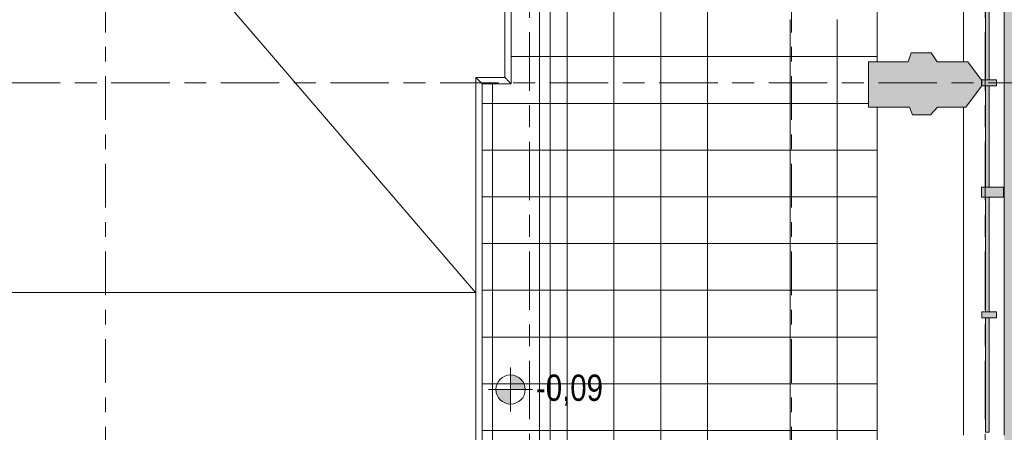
# Model space of a CAD drawing. Header units: metres. Extents: x 2 to 165, y -54 to 869.
# Tile 93 of 106: x 73.58 to 80.31, y 1.59 to 4.41. Entities that reach past the tile are written whole.
import ezdxf

# ---------------------------------------------------------------- set-up
doc = ezdxf.new("R2010")
doc.units = ezdxf.units.M
doc.linetypes.add('_Rasterlinie_', pattern=[0.75, 0.4, -0.1, 0.15, -0.1])
doc.linetypes.add('_Schnittlinie_', pattern=[0.6, 0.3, -0.1, 0.1, -0.1])
for name, color, linetype, lineweight in [('A_Fassade', 113, 'Continuous', 5), ('A_Geschossdecken', 7, 'Continuous', 5), ('A_Geschossdecken_Oberflächenschraffur', 7, 'Continuous', 5), ('A_Hoehenkoten', 124, 'Continuous', 5), ('A_Linien', 5, 'Continuous', 9), ('A_Raster', 128, 'Continuous', 5), ('A_Symbol-S_A', 172, 'Continuous', 5), ('A_Tragwerksstützen', 7, 'Continuous', 5), ('A_Wand', 244, 'Continuous', 5)]:
    doc.layers.add(name, color=color, linetype=linetype, lineweight=lineweight)
doc.styles.add('Arial', font='arial.ttf', dxfattribs={"width": 0.8, "height": 0.18})
pattern_1 = [(0, (56.97275, 0), (0, 0.32), []), (90, (56.97275, 0), (-0.32, 2e-17), [])]
pattern_2 = [(0, (57.09075, 0), (0, 0.32), []), (90, (57.09075, 0), (-0.32, 2e-17), [])]
pattern_3 = [(0, (57.08975, 0), (0, 0.32), []), (90, (57.08975, 0), (-0.32, 2e-17), [])]
pattern_4 = [(0, (57.16275, 0), (0, 0.32), []), (90, (57.16275, 0), (-0.32, 2e-17), [])]
pattern_5 = [(0, (57.16375, 0), (0, 0.32), []), (90, (57.16375, 0), (-0.32, 2e-17), [])]

# ---------------------------------------------------------------- blocks, each defined once
blk = doc.blocks.new('Curtain Wall Steel2 - Curtain Wall Steel-8092629-AB- E0-  OK FFB')
at = {"layer": 'A_Tragwerksstützen', "lineweight": 9}
blk.add_hatch(color=253, dxfattribs=at).paths.add_polyline_path([(22.7138, 3.7608), (22.8359, 3.7608), (22.8859, 3.8144), (23.0794, 3.8144), (23.1869, 3.9586), (23.1869, 3.9986), (23.0932, 4.1244), (22.8823, 4.1244), (22.8409, 4.1854), (22.7038, 4.1854), (22.6838, 4.1244), (22.4118, 4.1244), (22.4118, 3.8144), (22.6938, 3.8144)], flags=0)
at = {"layer": 'A_Tragwerksstützen', "color": 250, "lineweight": 9}
for p, q in [((22.7038, 4.1854), (22.6838, 4.1244)), ((22.8409, 4.1854), (22.7038, 4.1854)), ((22.8823, 4.1244), (22.8409, 4.1854)), ((22.4118, 4.1244), (22.4118, 3.8144)), ((22.6838, 4.1244), (22.4118, 4.1244)), ((23.0932, 4.1244), (22.8823, 4.1244)), ((23.1869, 3.9986), (23.0932, 4.1244)), ((23.1869, 3.9586), (23.1869, 3.9986)), ((23.0794, 3.8144), (23.1869, 3.9586)), ((22.4118, 3.8144), (22.6938, 3.8144)), ((22.6938, 3.8144), (22.7138, 3.7608)), ((22.8359, 3.7608), (22.8859, 3.8144)), ((22.8859, 3.8144), (23.0794, 3.8144)), ((22.7138, 3.7608), (22.8359, 3.7608))]:
    blk.add_line(p, q, dxfattribs=at)
blk = doc.blocks.new('System Panel - Glazed-8069623-AB- E0-  OK FFB')
at = {"layer": 'A_Fassade', "lineweight": 9}
blk.add_hatch(color=253, dxfattribs=at).paths.add_polyline_path([(-0.3923, 0.0245), (0.3923, 0.0245), (0.3923, 0.0495), (-0.3923, 0.0495)], flags=0)
at = {"layer": 'A_Fassade', "color": 250, "lineweight": 9}
for p, q in [((0.3923, 0.0495), (-0.3923, 0.0495)), ((-0.3923, 0.0495), (-0.3923, 0.0245)), ((-0.3923, 0.0245), (0.3923, 0.0245)), ((0.3923, 0.0245), (0.3923, 0.0495))]:
    blk.add_line(p, q, dxfattribs=at)
blk = doc.blocks.new('System Panel - Glazed-8069538-AB- E0-  OK FFB')
at = {"layer": 'A_Fassade', "lineweight": 9}
blk.add_hatch(color=253, dxfattribs=at).paths.add_polyline_path([(-0.3466, 0.0245), (0.3466, 0.0245), (0.3466, 0.0495), (-0.3466, 0.0495)], flags=0)
at = {"layer": 'A_Fassade', "color": 250, "lineweight": 9}
for p, q in [((0.3466, 0.0495), (-0.3466, 0.0495)), ((-0.3466, 0.0495), (-0.3466, 0.0245)), ((-0.3466, 0.0245), (0.3466, 0.0245)), ((0.3466, 0.0245), (0.3466, 0.0495))]:
    blk.add_line(p, q, dxfattribs=at)
blk = doc.blocks.new('System Panel - Glazed-8069540-AB- E0-  OK FFB')
at = {"layer": 'A_Fassade', "lineweight": 9}
blk.add_hatch(color=253, dxfattribs=at).paths.add_polyline_path([(-0.3479, 0.0245), (0.3479, 0.0245), (0.3479, 0.0495), (-0.3479, 0.0495)], flags=0)
at = {"layer": 'A_Fassade', "color": 250, "lineweight": 9}
for p, q in [((0.3479, 0.0495), (-0.3479, 0.0495)), ((-0.3479, 0.0495), (-0.3479, 0.0245)), ((-0.3479, 0.0245), (0.3479, 0.0245)), ((0.3479, 0.0245), (0.3479, 0.0495))]:
    blk.add_line(p, q, dxfattribs=at)
blk = doc.blocks.new('Rectangular Mullion - 70mm x 280mm-8069681-AB- E0-  OK FFB')
at = {"layer": 'A_Fassade', "color": 250, "lineweight": 9}
for p, q in [((23.0619, 2.3925), (23.0619, 1.5679)), ((23.3419, 2.3925), (23.3419, 1.5679))]:
    blk.add_line(p, q, dxfattribs=at)
blk = doc.blocks.new('Rectangular Mullion - 70mm x 280mm-8069682-AB- E0-  OK FFB')
at = {"layer": 'A_Fassade', "color": 250, "lineweight": 9}
for p, q in [((23.0619, 3.232), (23.0619, 2.3925)), ((23.3419, 3.232), (23.3419, 2.3925))]:
    blk.add_line(p, q, dxfattribs=at)
blk = doc.blocks.new('Rectangular Mullion - 70mm x 280mm-V35-AB- E0-  OK FFB')
at = {"layer": 'A_Fassade', "color": 250, "lineweight": 9}
for p, q in [((23.3419, 3.9803), (23.3419, 3.232)), ((23.0619, 3.8144), (23.0619, 3.232))]:
    blk.add_line(p, q, dxfattribs=at)
blk = doc.blocks.new('Rectangular Mullion - 70mm x 280mm-V36-AB- E0-  OK FFB')
at = {"layer": 'A_Fassade', "color": 250, "lineweight": 9}
for p, q in [((23.0619, 4.7311), (23.0619, 4.1244)), ((23.3419, 4.7311), (23.3419, 3.9803))]:
    blk.add_line(p, q, dxfattribs=at)
blk = doc.blocks.new('Rectangular Mullion - 40mm x100mm-8069611-AB- E0-  OK FFB')
at = {"layer": 'A_Fassade', "lineweight": 9}
blk.add_hatch(color=253, dxfattribs=at).paths.add_polyline_path([(-0.02, 0.0255), (0.02, 0.0255), (0.02, -0.0745), (-0.02, -0.0745)], flags=0)
at = {"layer": 'A_Fassade', "color": 250, "lineweight": 9}
for p, q in [((-0.02, 0.0255), (0.02, 0.0255)), ((-0.02, -0.0745), (-0.02, 0.0255)), ((0.02, 0.0255), (0.02, -0.0745)), ((0.02, -0.0745), (-0.02, -0.0745))]:
    blk.add_line(p, q, dxfattribs=at)
blk = doc.blocks.new('Rectangular Mullion - 70mm x 160mm-8069612-AB- E0-  OK FFB')
at = {"layer": 'A_Fassade', "lineweight": 9}
blk.add_hatch(color=253, dxfattribs=at).paths.add_polyline_path([(-0.035, 0.075), (0.035, 0.075), (0.035, -0.075), (-0.035, -0.075)], flags=0)
at = {"layer": 'A_Fassade', "color": 250, "lineweight": 9}
for p, q in [((-0.035, 0.075), (0.035, 0.075)), ((-0.035, -0.075), (-0.035, 0.075)), ((0.035, 0.075), (0.035, -0.075)), ((0.035, -0.075), (-0.035, -0.075))]:
    blk.add_line(p, q, dxfattribs=at)
blk = doc.blocks.new('Floors 1 - Floors 1-8100432-AB- E0-  OK FFB')
at = {"layer": 'A_Geschossdecken', "color": 253, "lineweight": 9}
for p, q in [((19.9244, 4.7892), (19.9244, 4.018)), ((19.9244, 4.7892), (19.9244, 4.018)), ((19.9681, 3.9743), (19.9681, 4.8329)), ((19.9244, 4.018), (19.7244, 4.018)), ((19.7244, 4.018), (19.7244, -4.7147)), ((19.9244, 4.018), (19.7244, 4.018)), ((19.7244, 4.018), (19.7244, -4.7147)), ((19.7401, 4.0024), (19.7681, 3.9743)), ((19.9401, 4.0024), (19.9681, 3.9743)), ((19.7681, 3.9743), (19.9681, 3.9743)), ((19.7681, -4.6711), (19.7681, 3.9743))]:
    blk.add_line(p, q, dxfattribs=at)
for points, knots in [([(19.7244, 4.018), (19.7244, 4.018), (19.7249, 4.0175), (19.7273, 4.0152), (19.7298, 4.0127), (19.7313, 4.0112)], [0.0091087, 0.0091087, 0.0091087, 0.0091087, 0.3333333, 0.6666667, 1, 1, 1, 1]), ([(19.7313, 4.0112), (19.7316, 4.0108), (19.7322, 4.0102), (19.7331, 4.0093), (19.7339, 4.0086), (19.7346, 4.0078), (19.7354, 4.007), (19.7363, 4.0062), (19.7371, 4.0054), (19.7379, 4.0046), (19.7389, 4.0035), (19.7396, 4.0028), (19.7401, 4.0024)], [0, 0, 0, 0, 0.166667, 0.25, 0.333333, 0.416667, 0.5, 0.583333, 0.666667, 0.75, 0.833333, 1, 1, 1, 1]), ([(19.9244, 4.018), (19.9244, 4.018), (19.9249, 4.0175), (19.9273, 4.0152), (19.9298, 4.0127), (19.9313, 4.0112)], [0.0091087, 0.0091087, 0.0091087, 0.0091087, 0.3333333, 0.6666667, 1, 1, 1, 1]), ([(19.9313, 4.0112), (19.9316, 4.0108), (19.9322, 4.0102), (19.9331, 4.0093), (19.9339, 4.0086), (19.9346, 4.0078), (19.9354, 4.007), (19.9363, 4.0062), (19.9371, 4.0054), (19.9379, 4.0046), (19.9389, 4.0035), (19.9396, 4.0028), (19.9401, 4.0024)], [0, 0, 0, 0, 0.166667, 0.25, 0.333333, 0.416667, 0.5, 0.583333, 0.666667, 0.75, 0.833333, 1, 1, 1, 1])]:
    blk.add_open_spline(points, degree=3, knots=knots, dxfattribs=at)
blk = doc.blocks.new('Höhenkoten - Kreuz gefüllt-6114407-AB- E0-  OK FFB')
at = {"layer": 'A_Hoehenkoten'}
h = blk.add_hatch(color=256, dxfattribs=at)
edge = h.paths.add_edge_path(flags=0)
edge.add_line((0.001, 0.0014), (0, 0.0014))
edge.add_line((0, 0.0014), (0, 0.0024))
edge.add_arc((0, 0.0014), 0.001, 0, 90, ccw=False)
h = blk.add_hatch(color=256, dxfattribs=at)
edge = h.paths.add_edge_path(flags=0)
edge.add_line((-0.001, 0.0014), (0, 0.0014))
edge.add_line((0, 0.0014), (0, 0.0004))
edge.add_arc((0, 0.0014), 0.001, 180, 270, ccw=False)
for p, q in [((0, 0.0029), (0, -0.0001)), ((0, 0.0014), (0, 0.0024)), ((0, 0.0024), (0, 0.0014)), ((0, 0.0024), (0, 0.0014)), ((0, 0.0014), (0, 0.0024)), ((-0.0015, 0.0014), (0.0015, 0.0014)), ((-0.001, 0.0014), (0, 0.0014)), ((0, 0.0014), (-0.001, 0.0014)), ((0, 0.0014), (-0.001, 0.0014)), ((-0.001, 0.0014), (0, 0.0014)), ((0.001, 0.0014), (0, 0.0014)), ((0, 0.0014), (0, 0.0004)), ((0, 0.0004), (0, 0.0014)), ((0, 0.0014), (0.001, 0.0014)), ((0, 0.0014), (0.001, 0.0014)), ((0.001, 0.0014), (0, 0.0014)), ((0, 0.0014), (0, 0.0004)), ((0, 0.0004), (0, 0.0014))]:
    blk.add_line(p, q, dxfattribs=at)
for start, end in [(90, 180), (90, 180), (360, 90), (360, 90), (180, 270), (180, 270), (270, 0), (270, 360)]:
    blk.add_arc((0, 0.0014), 0.001, start, end, dxfattribs=at)

msp = doc.modelspace()

# ---------------------------------------------------------------- hatches: boundary and pattern name
at = {"layer": 'A_Geschossdecken_Oberflächenschraffur'}
h = msp.add_hatch(dxfattribs=at)
h.set_pattern_fill('FP_4', color=9, style=0, pattern_type=2)
h.set_pattern_definition(pattern_1)
h.paths.add_polyline_path([(77.2072, -14.0069), (77.2072, 7.1815), (78.4562, 7.1815), (78.4562, 12.0481), (59.5161, 12.0478), (59.5161, -13.9725), (61.8832, -13.9769), (61.8832, -13.5108), (59.9524, -13.5071), (59.9524, -12.5289), (59.7824, -12.5291), (59.7824, -11.6718), (59.9524, -11.6716), (59.9524, 0.2126), (59.7824, 0.2126), (59.7824, 1.0646), (59.9524, 1.0648), (59.9524, 3.9681), (59.7524, 3.9681), (59.7524, 4.8265), (59.9524, 4.8265), (59.9524, 9.7254), (59.7524, 9.7254), (59.7524, 10.5789), (59.9524, 10.5789), (59.9524, 11.5815), (77.9898, 11.5817), (77.9898, 7.7364), (76.7409, 7.7364), (76.7409, 4.8329), (76.9409, 4.8329), (76.9409, 3.9743), (76.7409, 3.9743), (76.7409, -4.6711), (76.9409, -4.6711), (76.9409, -5.5234), (76.7409, -5.5234), (76.7409, -13.5093), (77.1983, -13.6492), (77.196, -14.005), (76.7913, -14.0044), (76.7053, -13.5397), (74.8289, -13.536), (74.8289, -14.0023), (76.6001, -14.0058)], flags=0)
h.paths.add_polyline_path([(74.3744, -14.0014), (74.3744, -13.5351), (73.7603, -13.5339), (73.7603, -14.0002), (74.3548, -14.0014)], flags=0)
h.paths.add_polyline_path([(72.9653, -13.9987), (72.9653, -13.5324), (72.3326, -13.5311), (72.3326, -13.9975)], flags=0)
h.paths.add_polyline_path([(71.8781, -13.9966), (71.8781, -13.5303), (69.8345, -13.5263), (69.8345, -13.9926), (69.8642, -13.9927)], flags=0)
h.paths.add_polyline_path([(69.38, -13.9917), (69.38, -13.5254), (67.3324, -13.5214), (67.3324, -13.9877), (69.2655, -13.9915)], flags=0)
h.paths.add_polyline_path([(66.8778, -13.9869), (66.8778, -13.5205), (64.8391, -13.5166), (64.8391, -13.9829)], flags=0)
h.paths.add_polyline_path([(64.3846, -13.982), (64.3846, -13.5157), (62.3378, -13.5117), (62.3378, -13.978)], flags=0)
h = msp.add_hatch(dxfattribs=at)
h.set_pattern_fill('FP_4', color=9, style=0, pattern_type=2)
h.set_pattern_definition(pattern_1)
h.paths.add_polyline_path([(77.2072, -14.0069), (77.2072, 7.1815), (78.4562, 7.1815), (78.4562, 12.0481), (59.5161, 12.0478), (59.5161, -13.9725), (61.8832, -13.9769), (61.8832, -13.5108), (59.9524, -13.5071), (59.9524, -12.5289), (59.7824, -12.5291), (59.7824, -11.6718), (59.9524, -11.6716), (59.9524, 0.2126), (59.7824, 0.2126), (59.7824, 1.0646), (59.9524, 1.0648), (59.9524, 3.9681), (59.7524, 3.9681), (59.7524, 4.8265), (59.9524, 4.8265), (59.9524, 9.7254), (59.7524, 9.7254), (59.7524, 10.5789), (59.9524, 10.5789), (59.9524, 11.5815), (77.9898, 11.5817), (77.9898, 7.7364), (76.7409, 7.7364), (76.7409, 4.8329), (76.9409, 4.8329), (76.9409, 3.9743), (76.7409, 3.9743), (76.7409, -4.6711), (76.9409, -4.6711), (76.9409, -5.5234), (76.7409, -5.5234), (76.7409, -13.5093), (77.1983, -13.6492), (77.196, -14.005), (76.7913, -14.0044), (76.7053, -13.5397), (74.8289, -13.536), (74.8289, -14.0023), (76.6001, -14.0058)], flags=0)
h.paths.add_polyline_path([(74.3744, -14.0014), (74.3744, -13.5351), (73.7603, -13.5339), (73.7603, -14.0002), (74.3548, -14.0014)], flags=0)
h.paths.add_polyline_path([(72.9653, -13.9987), (72.9653, -13.5324), (72.3326, -13.5311), (72.3326, -13.9975)], flags=0)
h.paths.add_polyline_path([(71.8781, -13.9966), (71.8781, -13.5303), (69.8345, -13.5263), (69.8345, -13.9926), (69.8642, -13.9927)], flags=0)
h.paths.add_polyline_path([(69.38, -13.9917), (69.38, -13.5254), (67.3324, -13.5214), (67.3324, -13.9877), (69.2655, -13.9915)], flags=0)
h.paths.add_polyline_path([(66.8778, -13.9869), (66.8778, -13.5205), (64.8391, -13.5166), (64.8391, -13.9829)], flags=0)
h.paths.add_polyline_path([(64.3846, -13.982), (64.3846, -13.5157), (62.3378, -13.5117), (62.3378, -13.978)], flags=0)
for points in [[(84.4227, 4.008), (84.2335, 7.828), (80.3147, 7.828), (80.3147, 4.008), (83.3359, 4.008)], [(84.6046, 0.3378), (84.4227, 4.008), (80.3147, 4.008), (80.3147, 0.3378), (83.3359, 0.3378)]]:
    msp.add_hatch(color=10, dxfattribs=at).paths.add_polyline_path(points, flags=0)
h = msp.add_hatch(dxfattribs=at)
h.set_pattern_fill('FP_418', color=256, style=0, pattern_type=2)
h.set_pattern_definition(pattern_1)
h.paths.add_polyline_path([(77.2072, -14.0069), (77.2092, 4.6626), (77.2142, 7.1806), (77.2072, 7.1815), (77.2072, -13.9725)], flags=0)
h = msp.add_hatch(dxfattribs=at)
h.set_pattern_fill('FP_418', color=256, style=0, pattern_type=2)
h.set_pattern_definition(pattern_1)
h.paths.add_polyline_path([(77.2072, -14.0069), (77.2092, 4.6626), (77.2142, 7.1806), (77.2072, 7.1815), (77.2072, -13.9725)], flags=0)
h = msp.add_hatch(dxfattribs=at)
h.set_pattern_fill('FP_467', color=256, style=0, pattern_type=2)
h.set_pattern_definition(pattern_5)
h.paths.add_polyline_path([(77.2088, 4.4127), (78.5317, 6.2155), (77.2142, 7.1806), (77.2092, 4.6626)], flags=0)
h = msp.add_hatch(dxfattribs=at)
h.set_pattern_fill('FP_467', color=256, style=0, pattern_type=2)
h.set_pattern_definition(pattern_5)
h.paths.add_polyline_path([(77.2088, 4.4127), (78.5317, 6.2155), (77.2142, 7.1806), (77.2092, 4.6626)], flags=0)
h = msp.add_hatch(dxfattribs=at)
h.set_pattern_fill('FP_457', color=256, style=0, pattern_type=2)
h.set_pattern_definition(pattern_4)
h.paths.add_polyline_path([(78.5317, -3.4499), (78.5317, 6.2155), (77.2088, 4.4127), (78.4841, -3.1669)], flags=0)
h = msp.add_hatch(dxfattribs=at)
h.set_pattern_fill('FP_457', color=256, style=0, pattern_type=2)
h.set_pattern_definition(pattern_4)
h.paths.add_polyline_path([(78.5317, -3.4499), (78.5317, 6.2155), (77.2088, 4.4127), (78.4841, -3.1669)], flags=0)
h = msp.add_hatch(dxfattribs=at)
h.set_pattern_fill('FP_147', color=256, style=0, pattern_type=2)
h.set_pattern_definition(pattern_1)
h.paths.add_polyline_path([(79.4442, -14.057), (79.4442, -12.1861), (79.4265, -12.1861), (79.4252, -14.0569)], flags=0)
h.paths.add_polyline_path([(79.4267, -11.8761), (79.4442, -11.8761), (79.4442, -8.1792), (79.4293, -8.1792), (79.4268, -11.7082)], flags=0)
h.paths.add_polyline_path([(79.4442, -7.8692), (79.4442, -4.1868), (79.432, -4.1868), (79.4295, -7.8692)], flags=0)
h.paths.add_polyline_path([(79.4323, -3.8768), (79.4442, -3.8768), (79.4442, -0.1917), (79.4348, -0.1917), (79.4323, -3.8158)], flags=0)
h.paths.add_polyline_path([(79.435, 0.1183), (79.4442, 0.1183), (79.4442, 3.8144), (79.4376, 3.8144), (79.4351, 0.1793)], flags=0)
h.paths.add_polyline_path([(79.4442, 4.1244), (79.4442, 6.1806), (79.4392, 6.2155), (79.4378, 4.1244)], flags=0)
h = msp.add_hatch(dxfattribs=at)
h.set_pattern_fill('FP_147', color=256, style=0, pattern_type=2)
h.set_pattern_definition(pattern_1)
h.paths.add_polyline_path([(79.4442, -14.057), (79.4442, -12.1861), (79.4265, -12.1861), (79.4252, -14.0569)], flags=0)
h.paths.add_polyline_path([(79.4267, -11.8761), (79.4442, -11.8761), (79.4442, -8.1792), (79.4293, -8.1792), (79.4268, -11.7082)], flags=0)
h.paths.add_polyline_path([(79.4442, -7.8692), (79.4442, -4.1868), (79.432, -4.1868), (79.4295, -7.8692)], flags=0)
h.paths.add_polyline_path([(79.4323, -3.8768), (79.4442, -3.8768), (79.4442, -0.1917), (79.4348, -0.1917), (79.4323, -3.8158)], flags=0)
h.paths.add_polyline_path([(79.435, 0.1183), (79.4442, 0.1183), (79.4442, 3.8144), (79.4376, 3.8144), (79.4351, 0.1793)], flags=0)
h.paths.add_polyline_path([(79.4442, 4.1244), (79.4442, 6.1806), (79.4392, 6.2155), (79.4378, 4.1244)], flags=0)
h = msp.add_hatch(dxfattribs=at)
h.set_pattern_fill('FP_504', color=256, style=0, pattern_type=2)
h.set_pattern_definition(pattern_4)
h.paths.add_polyline_path([(77.2072, -14.0069), (78.5317, -3.4499), (77.2088, 4.4127), (77.2072, -13.9725)], flags=0)
h = msp.add_hatch(dxfattribs=at)
h.set_pattern_fill('FP_504', color=256, style=0, pattern_type=2)
h.set_pattern_definition(pattern_4)
h.paths.add_polyline_path([(77.2072, -14.0069), (78.5317, -3.4499), (77.2088, 4.4127), (77.2072, -13.9725)], flags=0)
h = msp.add_hatch(dxfattribs=at)
h.set_pattern_fill('FP_439', color=256, style=0, pattern_type=2)
h.set_pattern_definition(pattern_3)
h.paths.add_polyline_path([(79.4362, 1.8536), (79.4376, 3.8144), (79.3845, 3.8144), (79.3845, 4.1244), (79.4378, 4.1244), (79.438, 4.4138), (78.5317, 4.4144), (79.1982, 2.5273)], flags=0)
h = msp.add_hatch(dxfattribs=at)
h.set_pattern_fill('FP_439', color=256, style=0, pattern_type=2)
h.set_pattern_definition(pattern_3)
h.paths.add_polyline_path([(79.4362, 1.8536), (79.4376, 3.8144), (79.3845, 3.8144), (79.3845, 4.1244), (79.4378, 4.1244), (79.438, 4.4138), (78.5317, 4.4144), (79.1982, 2.5273)], flags=0)
h = msp.add_hatch(dxfattribs=at)
h.set_pattern_fill('FP_466', color=256, style=0, pattern_type=2)
h.set_pattern_definition(pattern_3)
h.paths.add_polyline_path([(79.4362, 1.8536), (78.5317, 4.4144), (78.5317, 1.8536), (79.4325, 1.8536)], flags=0)
h = msp.add_hatch(dxfattribs=at)
h.set_pattern_fill('FP_466', color=256, style=0, pattern_type=2)
h.set_pattern_definition(pattern_3)
h.paths.add_polyline_path([(79.4362, 1.8536), (78.5317, 4.4144), (78.5317, 1.8536), (79.4325, 1.8536)], flags=0)
h = msp.add_hatch(dxfattribs=at)
h.set_pattern_fill('FP_438', color=256, style=0, pattern_type=2)
h.set_pattern_definition(pattern_2)
h.paths.add_polyline_path([(79.4325, -3.4499), (78.5317, 1.8536), (78.5317, -3.4499), (78.8453, -3.4499)], flags=0)
h = msp.add_hatch(dxfattribs=at)
h.set_pattern_fill('FP_438', color=256, style=0, pattern_type=2)
h.set_pattern_definition(pattern_2)
h.paths.add_polyline_path([(79.4325, -3.4499), (78.5317, 1.8536), (78.5317, -3.4499), (78.8453, -3.4499)], flags=0)
h = msp.add_hatch(dxfattribs=at)
h.set_pattern_fill('FP_439', color=256, style=0, pattern_type=2)
h.set_pattern_definition(pattern_3)
h.paths.add_polyline_path([(79.4325, -3.4499), (79.4348, -0.1917), (79.3845, -0.1917), (79.3845, 0.1183), (79.435, 0.1183), (79.4362, 1.8536), (78.5317, 1.8536), (79.3845, -3.1669)], flags=0)
h = msp.add_hatch(dxfattribs=at)
h.set_pattern_fill('FP_439', color=256, style=0, pattern_type=2)
h.set_pattern_definition(pattern_3)
h.paths.add_polyline_path([(79.4325, -3.4499), (79.4348, -0.1917), (79.3845, -0.1917), (79.3845, 0.1183), (79.435, 0.1183), (79.4362, 1.8536), (78.5317, 1.8536), (79.3845, -3.1669)], flags=0)

# ---------------------------------------------------------------- linework, layer by layer
at = {"layer": 'A_Geschossdecken', "color": 253, "lineweight": 9}
for p, q in [((77.2072, 7.1815), (77.2072, -14.0069)), ((76.8972, 4.018), (76.8972, 4.7892)), ((76.6972, 4.018), (76.8972, 4.018)), ((76.6972, -4.7147), (76.6972, 4.018))]:
    msp.add_line(p, q, dxfattribs=at)
at = {"layer": 'A_Linien', "color": 10, "lineweight": 18}
for p in [(68.9711, 11.5379), (68.4714, 2.5462)]:
    msp.add_line(p, (76.6949, 2.5462), dxfattribs=at)
at = {"layer": 'A_Raster', "linetype": '_Rasterlinie_', "lineweight": 9}
for p, q in [((77.0642, -53.073), (77.0642, 37.0621)), ((80.1842, -53.073), (80.1842, 37.0621)), ((88.1031, 3.9816), (15.5195, 3.9816))]:
    msp.add_line(p, q, dxfattribs=at)
at = {"layer": 'A_Symbol-S_A', "linetype": '_Schnittlinie_', "lineweight": 9}
for p, q in [((74.1638, -32.2734), (74.1638, 28.6584)), ((78.859, -32.2734), (78.859, 28.6584))]:
    msp.add_line(p, q, dxfattribs=at)
at = {"layer": 'A_Wand', "color": 250, "lineweight": 9}
for p, q in [((79.4442, 4.1244), (79.4442, 7.8)), ((79.4442, 0.1183), (79.4442, 3.8144))]:
    msp.add_line(p, q, dxfattribs=at)

# ---------------------------------------------------------------- block references
at = {"layer": 'A_Fassade', "color": 250, "lineweight": 9}
for name in ['Rectangular Mullion - 70mm x 280mm-V36-AB- E0-  OK FFB', 'Rectangular Mullion - 70mm x 280mm-V35-AB- E0-  OK FFB', 'Rectangular Mullion - 70mm x 280mm-8069682-AB- E0-  OK FFB', 'Rectangular Mullion - 70mm x 280mm-8069681-AB- E0-  OK FFB']:
    msp.add_blockref(name, (56.9727, 0), dxfattribs=at)
at = {"layer": 'A_Fassade', "color": 250, "lineweight": 9, "rotation": 89.99999999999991}
for name, p in [('System Panel - Glazed-8069540-AB- E0-  OK FFB', (80.2347, 4.3482)), ('System Panel - Glazed-8069538-AB- E0-  OK FFB', (80.2347, 3.6137)), ('System Panel - Glazed-8069623-AB- E0-  OK FFB', (80.2347, 2.8047)), ('System Panel - Glazed-8069623-AB- E0-  OK FFB', (80.2347, 1.9802))]:
    msp.add_blockref(name, p, dxfattribs=at)
at = {"layer": 'A_Fassade', "color": 250, "lineweight": 9, "extrusion": (0, 0, -1), "rotation": 90.0000000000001}
for name, p in [('Rectangular Mullion - 40mm x100mm-8069611-AB- E0-  OK FFB', (-80.2347, 3.9803)), ('Rectangular Mullion - 70mm x 160mm-8069612-AB- E0-  OK FFB', (-80.2347, 3.232)), ('Rectangular Mullion - 40mm x100mm-8069611-AB- E0-  OK FFB', (-80.2347, 2.3925))]:
    msp.add_blockref(name, p, dxfattribs=at)
at = {"layer": 'A_Geschossdecken', "color": 253, "lineweight": 9}
msp.add_blockref('Floors 1 - Floors 1-8100432-AB- E0-  OK FFB', (56.9727, 0), dxfattribs=at)
at = {"layer": 'A_Hoehenkoten', "xscale": 99.99999999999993, "yscale": 99.99999999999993, "zscale": 99.99999999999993}
msp.add_blockref('Höhenkoten - Kreuz gefüllt-6114407-AB- E0-  OK FFB', (76.9356, 1.741), dxfattribs=at)
at = {"layer": 'A_Tragwerksstützen', "color": 250, "lineweight": 9}
msp.add_blockref('Curtain Wall Steel2 - Curtain Wall Steel-8092629-AB- E0-  OK FFB', (56.9727, 0), dxfattribs=at)

# ---------------------------------------------------------------- texts
at = {"layer": 'A_Hoehenkoten', "insert": (77.1097, 1.9831), "char_height": 0.18, "width": 0.542095, "attachment_point": 1, "line_spacing_factor": 0.941778, "style": 'Arial'}
msp.add_mtext('-0,09', dxfattribs=at)

doc.saveas('drawing.dxf')
